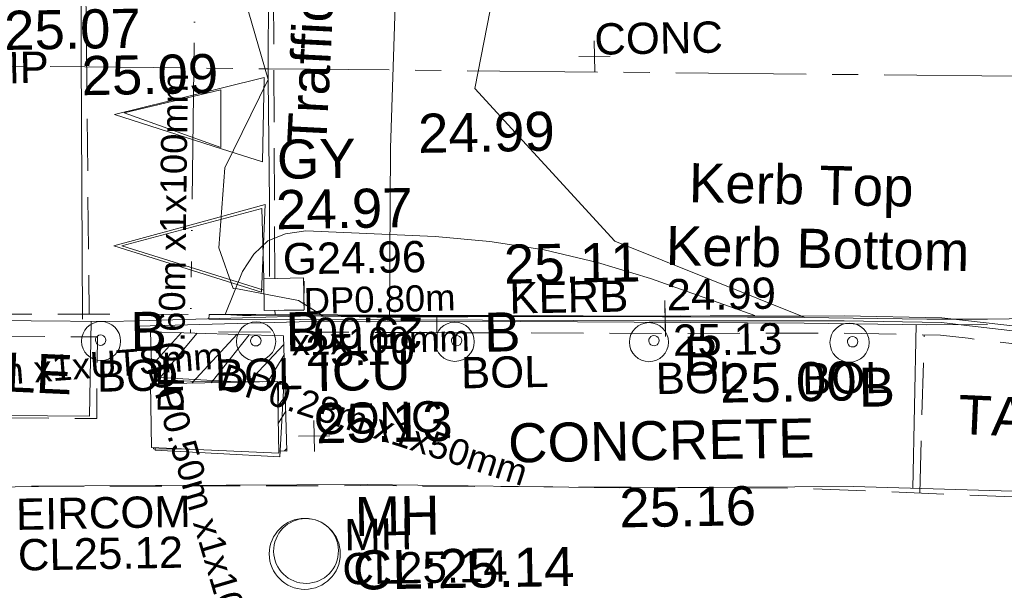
# Model space of a CAD drawing. Header units: millimetres. Extents: x -290717 to 520720, y -88450 to 287762.
# Tile 23 of 197: x -259757 to -250313, y 76676 to 82152. Entities that reach past the tile are written whole.
import ezdxf

# ---------------------------------------------------------------- set-up
doc = ezdxf.new("R2010")
doc.units = ezdxf.units.MM
for name, pattern in [('IMPORT-CENTER _6_', [2000, 1250, -250, 250, -250]), ('IMPORT-DASHED _2_', [750, 500, -250]), ('IMPORT-HIDDEN2 _3_', [4762.5, 3175, -1587.5]), ('IMPORT-UG_EIR_QLB2 _2_', [2750, 1500, -300.0000000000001, 0, -300.0000000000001, 150, -300.0000000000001, 0, -200]), ('IMPORT-UG_ELEC_LV_QLB2 _2_', [2700, 1500, -300.0000000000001, 0, -250, 150, -300.0000000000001, 0, -200]), ('IMPORT-UG_ELEC_STREET LIGHTING_QLB2 _2_', [2700, 1500, -300.0000000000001, 0, -250, 150, -300.0000000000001, 0, -200])]:
    doc.linetypes.add(name, pattern=pattern)
for name, color, linetype, lineweight, true_color in [('00_TOPO_FOOTPATH', 7, 'Continuous', 9, 0xa50000), ('00_TOPO_FURN_BOLLARD', 7, 'Continuous', 9, 0x666666), ('00_TOPO_KERB_BOTTOM', 1, 'Continuous', 9, 0xff0000), ('00_TOPO_KERB_TOP', 7, 'Continuous', 9, 0xa500a5), ('00_TOPO_LEVEL_SPOT', 7, 'Continuous', 9, 0x666666), ('00_TOPO_ROAD_MARKING_ARROWS', 7, 'Continuous', 9, 0x999999), ('00_TOPO_ROAD_MARKING_WHITE_CONTINUOUS', 7, 'Continuous', 9, 0x999999), ('00_TOPO_SERV_GULLY', 7, 'Continuous', 9, 0x5252a5), ('00_TOPO_SERV_IC', 5, 'Continuous', 9, 0x0000ff), ('00_TOPO_SERV_MH', 7, 'Continuous', 9, 0x666666), ('00_TOPO_TRAFFIC_RAMP', 7, 'Continuous', 9, 0x999999), ('01_DTM_CONTOUR_MJR', 7, 'Continuous', 9, 0x7f3f00), ('12333-PUM-2D-U-0001-C01 - Rev2_REVIT IMPORT_dwg', 7, 'Continuous', 9, 0x767676), ('BOLLARD', 7, 'Continuous', 9, 0x00a5a5), ('BOLLARD_TXT', 7, 'Continuous', 9, 0x00a5a5), ('CONTOURS_INDEX', 4, 'Continuous', 9, 0x00ffff), ('CONTOURS_INDEX_LVL', 4, 'Continuous', 9, 0x00ffff), ('EIRCOM_COVER', 3, 'Continuous', 9, 0x00ff00), ('EIRCOM_COVER_LVL', 3, 'Continuous', 9, 0x00ff00), ('EIRCOM_COVER_TXT', 3, 'Continuous', 9, 0x00ff00), ('GULLY', 7, 'Continuous', 9, 0x7fbfff), ('GULLY_LVL', 7, 'Continuous', 9, 0x7fbfff), ('KERB_BOTTOM', 7, 'Continuous', 9, 0x0000a5), ('KERB_BOTTOM_LVL', 7, 'Continuous', 9, 0x0000a5), ('KERB_BOTTOM_TXT', 7, 'Continuous', 9, 0x0000a5), ('KERB_TOP', 2, 'Continuous', 9, 0xffff00), ('KERB_TOP_LVL', 2, 'Continuous', 9, 0xffff00), ('MANHOLES', 7, 'Continuous', 9, 0xa50000), ('MANHOLES_LVL', 7, 'Continuous', 9, 0xa50000), ('MANHOLES_TXT', 7, 'Continuous', 9, 0xa50000), ('PUM-CHAMBER EXTENTS', 6, 'IMPORT-HIDDEN2 _3_', 9, 0xff00ff), ('PUM-EIRCOMM-NOTES', 6, 'Continuous', 9, 0xff00ff), ('PUM-EIRCOMM-QLB2', 6, 'IMPORT-UG_EIR_QLB2 _2_', 9, 0xff00ff), ('PUM-ELECTRIC-LV-QLB2', 1, 'IMPORT-UG_ELEC_LV_QLB2 _2_', 9, 0xff0000), ('PUM-ELECTRIC-MH', 1, 'Continuous', 9, 0xff0000), ('ROAD_CROWNLINE', 7, 'IMPORT-CENTER _6_', 9, 0xa500a5), ('ROAD_MARKINGS', 7, 'Continuous', 9, 0xc0c0c0)]:
    doc.layers.add(name, color=color, linetype=linetype, lineweight=lineweight, true_color=true_color)
for name, color, linetype, lineweight in [('00_TOPO_ROAD_EDGE', 7, 'Continuous', 9), ('00_TOPO_SURFACE', 7, 'Continuous', 9), ('00_TOPO_SURVEY_TEXT', 7, 'Continuous', 9), ('CHANGE_OF_SURFACE', 7, 'IMPORT-DASHED _2_', 9), ('CHANGE_OF_SURFACE_LVL', 7, 'Continuous', 9), ('RAMP', 7, 'IMPORT-DASHED _2_', 9), ('RAMP_TXT', 7, 'Continuous', 9), ('Text', 7, 'Continuous', 9), ('TEXT_TXT', 7, 'Continuous', 9)]:
    doc.layers.add(name, color=color, linetype=linetype, lineweight=lineweight)
doc.styles.add('Arial_1', font='arial.ttf', dxfattribs={"height": 250})
doc.styles.add('Arial_3', font='arial.ttf', dxfattribs={"height": 299.9999999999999})
doc.styles.add('Swis721 Lt BT_2', font='swissl.ttf', dxfattribs={"height": 375})

# ---------------------------------------------------------------- blocks, each defined once
blk = doc.blocks.new('12333-PUM-2D-U-0001-C01 - Rev2_REVIT IMPORT_dwg_MSL_Bollard_2-2077182-Site Location Plan Existing')
at = {"layer": '00_TOPO_FURN_BOLLARD', "color": 254, "true_color": 0xcccccc}
blk.add_circle((0, 0), 62.50000000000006, dxfattribs=at)
blk = doc.blocks.new('12333-PUM-2D-U-0001-C01 - Rev2_REVIT IMPORT_dwg_MGS62954_T2_Galway_ITM_3d_Rev1-2077680-Site Location Plan Existing')
at = {"layer": '00_TOPO_FOOTPATH', "color": 254, "true_color": 0xcccccc, "flags": 128}
blk.add_lwpolyline([(533639408.1427618, 725637293.7496169), (533641323.0812979, 725637620.0975195), (533644221.669681, 725637611.0252104), (533646933.7025264, 725637578.5259472), (533649345.4050018, 725637502.8293159), (533651593.7012119, 725637475.4952126), (533653555.1940946, 725637384.9776655), (533655771.6136261, 725637331.3531976)], dxfattribs=at)
at = {"layer": '00_TOPO_KERB_BOTTOM', "color": 254, "true_color": 0xcccccc, "flags": 128}
blk.add_lwpolyline([(533644758.7718936, 725639186.5317982), (533646542.3042088, 725639205.3173528), (533648433.8581129, 725639169.3971758), (533651149.7877826, 725639106.5976065), (533652325.0622502, 725639069.7949748), (533652905.9845168, 725639060.2605728)], dxfattribs=at)
at = {"layer": '00_TOPO_KERB_TOP', "color": 254, "true_color": 0xcccccc, "flags": 128}
blk.add_lwpolyline([(533644759.3295129, 725639133.5904821), (533646542.0803606, 725639152.3678055), (533648432.7435562, 725639116.464543), (533651148.3472715, 725639053.6725104), (533652323.7992203, 725639016.8643211), (533652905.115685, 725639007.3234493)], dxfattribs=at)
at = {"layer": '00_TOPO_ROAD_EDGE', "color": 254, "true_color": 0xcccccc, "flags": 128}
for points in [[(533639901.1611993, 725639334.3779399), (533642230.4888543, 725639242.8409401), (533644488.5403596, 725639183.685509), (533644758.7718936, 725639186.5317982)], [(533652905.9845168, 725639060.2605728), (533655825.6610834, 725639052.8384615), (533659328.6408829, 725638959.2231005), (533661744.8664454, 725638943.2909826), (533663805.9177443, 725638908.3496011), (533665876.0503203, 725638912.736755)]]:
    blk.add_lwpolyline(points, dxfattribs=at)
at = {"layer": '00_TOPO_ROAD_MARKING_ARROWS', "color": 254, "true_color": 0xcccccc, "flags": 128}
for points in [[(533644570.0000001, 725641170), (533645608.5908155, 725641408.0103953), (533646010, 725641500.0000001), (533645980, 725640690.0000002), (533645588.7698116, 725640823.1847452)], [(533644540.0000001, 725639910), (533645463.1040654, 725640143.9373317), (533646000.0000001, 725640280.0000001), (533645950.0000001, 725639440.0000002), (533645401.56827, 725639622.8105769)]]:
    blk.add_lwpolyline(points, close=True, dxfattribs=at)
at = {"layer": '00_TOPO_ROAD_MARKING_WHITE_CONTINUOUS', "color": 254, "true_color": 0xcccccc, "flags": 128}
blk.add_lwpolyline([(533644230, 725639210.0000002), (533644260, 725641740), (533644299.9999999, 725644100)], dxfattribs=at)
at = {"layer": '00_TOPO_SERV_GULLY', "color": 254, "true_color": 0xcccccc}
for p, q in [((533645973.6000001, 725639265), (533645973.6000001, 725639569.8000002)), ((533646354.6000001, 725639569.8000002), (533645973.6000001, 725639569.8000002)), ((533646354.6000001, 725639265.0000001), (533646354.6000001, 725639569.8000002)), ((533645973.6000001, 725639265), (533646354.6000001, 725639265.0000001))]:
    blk.add_line(p, q, dxfattribs=at)
at = {"layer": '00_TOPO_SERV_IC', "color": 254, "true_color": 0xcccccc}
for p, q in [((533644868.7, 725637969.6), (533644868.7000001, 725638579.2)), ((533646087.9000001, 725638579.2), (533644868.7000001, 725638579.2)), ((533646087.9000001, 725637893.4), (533646087.9000001, 725638579.2)), ((533644868.7, 725637969.6), (533646087.9000001, 725637893.4))]:
    blk.add_line(p, q, dxfattribs=at)
at = {"layer": '00_TOPO_SERV_MH', "color": 254, "true_color": 0xcccccc}
blk.add_ellipse((533646333.233913, 725636949.5341597), major_axis=(32.13855179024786, 309.3332159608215), ratio=0.9987486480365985, dxfattribs=at)
at = {"layer": '00_TOPO_SURFACE', "color": 254, "true_color": 0xcccccc}
blk.add_line((533652164.0659953, 725637449.1744334), (533652221.2420903, 725639020.0758027), dxfattribs=at)
at = {"layer": '00_TOPO_SURFACE', "color": 254, "true_color": 0xcccccc, "flags": 128}
for points in [[(533647172.2422564, 725639193.3549728), (533647210.0000001, 725640800.0000001), (533647300.0000001, 725642560.0000002), (533647440.0000002, 725644020), (533649060.0000002, 725643980.0000001), (533651670.0000001, 725643960.0000001), (533654410.0000001, 725643930.0000002), (533656530.0000001, 725643860.0000001), (533659310.0000002, 725643810.0000002), (533661240, 725643780.0000001), (533663700.0000001, 725643740.0000001), (533665860, 725643660.0000001)], [(533641929.1445791, 725639254.6830488), (533641860, 725638340.0000001), (533644280.0000001, 725638280), (533644310.0000002, 725639190.0000001)]]:
    blk.add_lwpolyline(points, dxfattribs=at)
at = {"layer": '00_TOPO_TRAFFIC_RAMP', "color": 254, "true_color": 0xcccccc, "flags": 128}
blk.add_lwpolyline([(533646110, 725643750.0000001), (533646070.0000001, 725642450.0000002), (533646050.0000001, 725641480), (533646040.0000001, 725640300.0000001), (533646030.0000001, 725639590.0000001)], dxfattribs=at)
at = {"layer": '01_DTM_CONTOUR_MJR', "color": 254, "true_color": 0xcccccc, "flags": 128}
blk.add_lwpolyline([(533645814.6319792, 725642349.828014), (533646050.0000001, 725641480), (533645619.7806495, 725640639.9527332), (533645548.750508, 725639873.9945811), (533645679.4447412, 725639479.588895), (533645720.0056042, 725639477.7185655), (533646302.0165009, 725639355.3190974), (533646540.0000001, 725639201.4285716), (533647050.3927988, 725639182.4058923), (533647419.1463416, 725639176.1585366), (533648430.0000002, 725639163.5770441), (533651150.0000001, 725639110), (533649345.9699841, 725639870.2524155), (533648030.0000001, 725641360), (533648221.0521798, 725642256.9288458)], dxfattribs=at)
at = {"xscale": 3, "yscale": 3, "zscale": 3}
for p in [(533644402.7114884, 725638997.7042439), (533645889.9291078, 725638968.9105035), (533647794.422203, 725638932.0379711), (533649656.8321579, 725638895.9802026), (533651580.0568706, 725638858.7450111)]:
    blk.add_blockref('12333-PUM-2D-U-0001-C01 - Rev2_REVIT IMPORT_dwg_MSL_Bollard_2-2077182-Site Location Plan Existing', p, dxfattribs=at)
at = {"layer": '00_TOPO_FOOTPATH', "color": 251, "true_color": 0x666666, "insert": (533649345.4, 725637498.0296079), "char_height": 375, "width": 1495.902363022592, "attachment_point": 1, "line_spacing_factor": 1.005061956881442, "style": 'Swis721 Lt BT_2'}
blk.add_mtext('25.16', dxfattribs=at)
at = {"layer": '00_TOPO_FURN_BOLLARD', "char_height": 375, "width": 398.9072968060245, "attachment_point": 1, "line_spacing_factor": 1.005061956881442, "style": 'Swis721 Lt BT_2'}
for insert in [(533644685.4698082, 725639271.9015938), (533646172.6874275, 725639243.1078534), (533648077.1805227, 725639206.2353212), (533649985.0204096, 725638940.9466704), (533651659.1951071, 725638614.9552082)]:
    blk.add_mtext('B', dxfattribs=dict(at, insert=insert))
at = {"layer": '00_TOPO_KERB_BOTTOM', "color": 251, "true_color": 0x666666, "insert": (533649842.405062, 725640009.3895358), "char_height": 375, "width": 3414.456504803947, "attachment_point": 1, "rotation": 357.84025636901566, "line_spacing_factor": 1.005061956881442, "style": 'Swis721 Lt BT_2'}
blk.add_mtext('Kerb Bottom', dxfattribs=at)
at = {"layer": '00_TOPO_KERB_BOTTOM', "color": 251, "true_color": 0x666666, "insert": (533650331.1822857, 725638677.9868983), "char_height": 375, "width": 1495.902363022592, "attachment_point": 1, "line_spacing_factor": 1.005061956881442, "style": 'Swis721 Lt BT_2'}
blk.add_mtext('25.00', dxfattribs=at)
at = {"layer": '00_TOPO_KERB_TOP', "color": 251, "true_color": 0x666666, "insert": (533650073.8583456, 725640608.1878976), "char_height": 375, "width": 2493.170605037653, "attachment_point": 1, "rotation": 357.84025636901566, "line_spacing_factor": 1.005061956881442, "style": 'Swis721 Lt BT_2'}
blk.add_mtext('Kerb Top', dxfattribs=at)
at = {"layer": '00_TOPO_KERB_TOP', "color": 251, "true_color": 0x666666, "insert": (533648278.4427305, 725639855.38646), "char_height": 375, "width": 1495.902363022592, "attachment_point": 1, "line_spacing_factor": 1.005061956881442, "style": 'Swis721 Lt BT_2'}
blk.add_mtext('25.11', dxfattribs=at)
at = {"layer": '00_TOPO_LEVEL_SPOT', "insert": (533643525.0808529, 725642182.6102246), "char_height": 375, "width": 1495.902363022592, "attachment_point": 1, "line_spacing_factor": 1.005061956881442, "style": 'Swis721 Lt BT_2'}
blk.add_mtext('25.07', dxfattribs=at)
at = {"layer": '00_TOPO_ROAD_MARKING_WHITE_CONTINUOUS', "color": 251, "true_color": 0x666666, "insert": (533644260, 725641735.2296078), "char_height": 375, "width": 1495.902363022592, "attachment_point": 1, "line_spacing_factor": 1.005061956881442, "style": 'Swis721 Lt BT_2'}
blk.add_mtext('25.09', dxfattribs=at)
at = {"layer": '00_TOPO_SERV_GULLY', "color": 251, "true_color": 0x666666, "char_height": 375, "attachment_point": 1, "line_spacing_factor": 1.005061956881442, "style": 'Swis721 Lt BT_2'}
for s, insert, width in [('GY', (533646119.5184122, 725640899.4340286), 821.5590755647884), ('24.97', (533646101.9427415, 725640416.4112997), 1495.902363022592)]:
    blk.add_mtext(s, dxfattribs=dict(at, insert=insert, width=width))
at = {"layer": '00_TOPO_SERV_IC', "color": 251, "true_color": 0x666666, "char_height": 375, "attachment_point": 1, "line_spacing_factor": 1.005061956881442, "style": 'Swis721 Lt BT_2'}
for s, insert, width in [('ICU', (533646463.9147888, 725638856.8849498), 1021.012723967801), ('25.13', (533646450.0039638, 725638356.4265221), 1495.902363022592)]:
    blk.add_mtext(s, dxfattribs=dict(at, insert=insert, width=width))
at = {"layer": '00_TOPO_SERV_MH', "char_height": 375, "attachment_point": 1, "line_spacing_factor": 1.005061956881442, "style": 'Swis721 Lt BT_2'}
for s, insert, width in [('MH', (533646806.1457727, 725637459.0899503), 949.779278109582), ('CL:25.14', (533646778.3253604, 725636944.7296078), 2440.932744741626)]:
    blk.add_mtext(s, dxfattribs=dict(at, insert=insert, width=width))
at = {"layer": '00_TOPO_SURFACE', "color": 251, "true_color": 0x666666, "insert": (533647477.5334768, 725641125.5096166), "char_height": 375, "width": 1495.902363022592, "attachment_point": 1, "line_spacing_factor": 1.005061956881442, "style": 'Swis721 Lt BT_2'}
blk.add_mtext('24.99', dxfattribs=at)
at = {"layer": '00_TOPO_SURVEY_TEXT', "color": 251, "true_color": 0x666666, "char_height": 375, "width": 2341.205920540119, "attachment_point": 1, "rotation": 356.4259441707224, "line_spacing_factor": 1.005061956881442, "style": 'Swis721 Lt BT_2'}
for insert in [(533641985.4928125, 725639000.4026258), (533652622.5287556, 725638339.1485453)]:
    blk.add_mtext('TACTILE', dxfattribs=dict(at, insert=insert))
at = {"layer": '00_TOPO_SURVEY_TEXT', "color": 251, "true_color": 0x666666, "insert": (533648288.708922, 725638138.5116928), "char_height": 375, "width": 3286.236302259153, "attachment_point": 1, "line_spacing_factor": 1.005061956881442, "style": 'Swis721 Lt BT_2'}
blk.add_mtext('CONCRETE', dxfattribs=at)
at = {"layer": '00_TOPO_TRAFFIC_RAMP', "color": 251, "true_color": 0x666666, "insert": (533646218.7344965, 725640845.3247368), "char_height": 375, "width": 3433.452090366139, "attachment_point": 1, "rotation": 86.09712670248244, "line_spacing_factor": 1.005061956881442, "style": 'Swis721 Lt BT_2'}
blk.add_mtext('Traffic Ramp', dxfattribs=at)
blk = doc.blocks.new('12333-PUM-2D-U-0001-C01 - Rev2_REVIT IMPORT_dwg_SPOT-2077713-Site Location Plan Existing')
at = {"layer": 'Text', "color": 253, "true_color": 0xaaaaaa}
for p, q in [((0, 500.0000000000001), (0, -500.0000000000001)), ((-500.0000000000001, 0), (500.0000000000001, 0))]:
    blk.add_line(p, q, dxfattribs=at)
blk = doc.blocks.new('12333-PUM-2D-U-0001-C01 - Rev2_REVIT IMPORT_dwg_CIRCL-2077706-Site Location Plan Existing')
at = {"layer": 'BOLLARD', "color": 254, "true_color": 0xaae1e1, "flags": 128}
blk.add_lwpolyline([(475.0000000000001, -154), (500.0000000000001, 0), (475.0000000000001, 154), (404.0000000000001, 293), (293, 404.0000000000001), (154, 475.0000000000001), (0, 500.0000000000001), (-154, 475.0000000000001), (-293, 404.0000000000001), (-404.0000000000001, 293), (-475.0000000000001, 154), (-500.0000000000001, 0), (-475.0000000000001, -154), (-404.0000000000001, -293), (-293, -404.0000000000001), (-154, -475.0000000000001), (0, -500.0000000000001), (154, -475.0000000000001), (293, -404.0000000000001), (404.0000000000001, -293)], close=True, dxfattribs=at)
blk = doc.blocks.new('12333-PUM-2D-U-0001-C01 - Rev2_REVIT IMPORT_dwg_SPOT-2077769-Site Location Plan Existing')
at = {"layer": 'CHANGE_OF_SURFACE_LVL', "color": 253, "true_color": 0xaaaaaa}
for p, q in [((0, 500.0000000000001), (0, -500.0000000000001)), ((-500.0000000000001, 0), (500.0000000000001, 0))]:
    blk.add_line(p, q, dxfattribs=at)
blk = doc.blocks.new('12333-PUM-2D-U-0001-C01 - Rev2_REVIT IMPORT_dwg_SPOT-2077770-Site Location Plan Existing')
at = {"layer": 'KERB_BOTTOM_LVL', "color": 9, "true_color": 0xaaaae1}
for p, q in [((0, 500.0000000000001), (0, -500.0000000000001)), ((-500.0000000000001, 0), (500.0000000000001, 0))]:
    blk.add_line(p, q, dxfattribs=at)
blk = doc.blocks.new('12333-PUM-2D-U-0001-C01 - Rev2_REVIT IMPORT_dwg_SPOT-2077810-Site Location Plan Existing')
at = {"layer": 'KERB_TOP_LVL', "color": 51, "true_color": 0xffffaa}
for p, q in [((0, 500.0000000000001), (0, -500.0000000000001)), ((-500.0000000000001, 0), (500.0000000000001, 0))]:
    blk.add_line(p, q, dxfattribs=at)
blk = doc.blocks.new('12333-PUM-2D-U-0001-C01 - Rev2_REVIT IMPORT_dwg-1620468-Site Location Plan Existing')
at = {"layer": 'PUM-CHAMBER EXTENTS', "true_color": 0xffaaff}
h = blk.add_hatch(dxfattribs=at)
h.set_pattern_fill('FP_3', color=211, style=0, pattern_type=2)
h.set_pattern_definition([(45, (-533641079.65, -725615854.3560001), (-265.1650429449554, 265.1650429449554), []), (45, (-533640902.873, -725615854.3560001), (-265.1650429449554, 265.1650429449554), [])])
h.paths.add_polyline_path([(5087.350153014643, 22057.64382134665), (5073.35015293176, 23164.6438213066), (3799.350152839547, 23225.64382129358), (3805.683666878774, 22724.84382131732), (5008.250152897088, 22724.8438213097), (5008.640599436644, 22061.41248913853)])
at = {"layer": 'CHANGE_OF_SURFACE', "color": 253, "true_color": 0xaaaaaa}
blk.add_line((11148.08573620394, 21548.31796803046), (11217.99092669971, 23066.32212025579), dxfattribs=at)
at = {"layer": 'CHANGE_OF_SURFACE', "color": 253, "true_color": 0xaaaaaa, "flags": 128}
for points in [[(-2336.743990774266, 23508.56308778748), (899.3825453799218, 23447.35071668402), (2798.459304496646, 23411.4290708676), (3610.740200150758, 23395.91109601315), (4363.797424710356, 23381.82019814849)], [(605.3868480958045, 23452.91173947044), (542.0591725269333, 21794.89563242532), (5782.526366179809, 21713.15524308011), (10023.94435519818, 21613.25032240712), (12539.7318986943, 21467.93407422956), (14871.66246410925, 21367.2175599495)], [(12300.10257265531, 23098.31117547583), (12281.23869909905, 22939.43234242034), (11637.66977307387, 23025.3392251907), (11374.80433576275, 23060.4278530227), (10449.70515242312, 23095.20027367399), (8734.096033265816, 23122.89242539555), (4358.621270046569, 23214.7530320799), (4361.141304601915, 23334.78651195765)]]:
    blk.add_lwpolyline(points, dxfattribs=at)
blk.add_lwpolyline([(862.2090310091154, 23245.78754603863), (842.3807510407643, 22462.5704906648), (3269.009388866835, 22401.13685454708), (3288.837668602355, 23184.35390980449)], close=True, dxfattribs=at)
at = {"layer": 'CONTOURS_INDEX', "color": 131, "true_color": 0xaaffff, "flags": 128}
blk.add_lwpolyline([(7588.830505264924, 23945.90265688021), (7069.609832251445, 24033.00436364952), (6543.937097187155, 24089.87344708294), (5306.929676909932, 24168.63646928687), (5110.460725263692, 24142.19895750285), (4938.247811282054, 24076.49753126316), (4802.418953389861, 23951.90023339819), (4690.846133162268, 23788.03902142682), (4517.791483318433, 23379.23293525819), (4685.085911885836, 23366.81369820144), (4705.537130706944, 23365.44866021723), (4725.998376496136, 23364.28700527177), (4746.474662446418, 23363.43042529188), (4766.960975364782, 23362.7772287), (5197.545417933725, 23352.25981194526), (5433.336691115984, 23346.75008885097), (5669.134917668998, 23341.57311718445), (5904.943573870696, 23336.8952726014), (6140.759183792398, 23332.55017909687), (8737.791483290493, 23287.44722111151), (9597.791483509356, 23279.2329355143), (8601.463607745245, 23650.7687488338), (8098.373087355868, 23813.45201458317)], close=True, dxfattribs=at)
at = {"layer": 'EIRCOM_COVER', "color": 81, "true_color": 0xaaffaa}
blk.add_line((5008.250152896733, 22700.48469067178), (5068.332483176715, 22696.10593526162), dxfattribs=at)
at = {"layer": 'EIRCOM_COVER', "color": 81, "true_color": 0xaaffaa, "flags": 128}
for points in [[(3869.075802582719, 22724.84382131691), (3873.328483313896, 22783.19693531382), (4674.010581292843, 22724.84382131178)], [(5068.332483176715, 22696.10593526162), (5017.763483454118, 22002.22393544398), (3822.759483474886, 22089.31493503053), (3824.487724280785, 22113.02897310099)]]:
    blk.add_lwpolyline(points, dxfattribs=at)
at = {"layer": 'GULLY', "color": 254, "true_color": 0xd4e9ff}
for p, q in [((5274.950152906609, 23451.52296965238), (5280.684016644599, 23683.56878007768)), ((5028.306318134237, 23410.64382135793), (5273.790137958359, 23404.57790414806))]:
    blk.add_line(p, q, dxfattribs=at)
at = {"layer": 'KERB_BOTTOM', "color": 9, "true_color": 0xaaaae1, "flags": 128}
blk.add_lwpolyline([(12180.45002571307, 23121.50762742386), (11389.03268857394, 23227.1500750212), (10454.19338718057, 23262.28860532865), (8737.198903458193, 23290.00311810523), (4811.4521271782, 23372.42194160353), (4363.797424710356, 23381.82019814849)], dxfattribs=at)
at = {"layer": 'KERB_TOP', "color": 51, "true_color": 0xffffaa, "flags": 128}
blk.add_lwpolyline([(12180.45002571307, 23121.50762742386), (12175.30996666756, 23074.69709124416), (11653.55508890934, 23144.34360992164), (11385.02490054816, 23180.18839752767), (10452.9291583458, 23215.22380318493), (8736.324898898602, 23242.93201765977), (4361.141304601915, 23334.78651195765), (4363.797424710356, 23381.82019814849)], dxfattribs=at)
at = {"layer": 'MANHOLES', "color": 9, "true_color": 0xe1aaaa}
blk.add_circle((5241.361610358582, 21067.87239306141), 340.7242691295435, dxfattribs=at)
at = {"layer": 'PUM-CHAMBER EXTENTS', "color": 211, "linetype": 'Continuous', "true_color": 0xffaaff, "flags": 128}
blk.add_lwpolyline([(3805.683666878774, 22724.84382131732), (3799.350152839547, 23225.64382129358), (5073.35015293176, 23164.6438213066), (5087.350153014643, 22057.64382134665), (5008.250152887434, 22061.43118398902)], dxfattribs=at)
at = {"layer": 'PUM-EIRCOMM-QLB2', "color": 211, "true_color": 0xffaaff}
blk.add_line((4432.326039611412, 31487.84382137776), (4182.736452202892, 23207.28702051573), dxfattribs=at)
at = {"layer": 'PUM-ELECTRIC-MH', "color": 21, "true_color": 0xffaaaa}
for p, q in [((5019.350152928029, 22720.64382128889), (5008.250152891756, 22359.33882053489)), ((3809.350152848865, 22101.64382134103), (3809.728267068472, 22113.95143917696)), ((4155.643661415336, 22092.33172702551), (3809.350152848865, 22101.64382134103))]:
    blk.add_line(p, q, dxfattribs=at)
at = {"layer": 'PUM-ELECTRIC-MH', "color": 21, "true_color": 0xffaaaa, "flags": 128}
blk.add_lwpolyline([(3828.496082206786, 22724.84382131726), (3829.350152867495, 22752.64382129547), (4863.162652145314, 22724.8438213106)], dxfattribs=at)
at = {"layer": 'RAMP', "color": 253, "true_color": 0xaaaaaa}
for p, q in [((3249.881669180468, 28278.01050059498), (3213.141150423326, 23403.50690705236)), ((5000.270008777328, 23715.44382140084), (5055.725013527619, 27906.4438213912)), ((4995.679990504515, 23368.55418235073), (4996.236917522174, 23410.64382135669))]:
    blk.add_line(p, q, dxfattribs=at)
at = {"layer": 'ROAD_CROWNLINE', "color": 254, "true_color": 0xe1aae1, "flags": 128}
blk.add_lwpolyline([(-7115.968707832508, 25998.24453203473), (-1349.35441124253, 25901.96411404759), (136.4882664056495, 25861.25609558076), (3874.386732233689, 25758.84791836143), (4966.068879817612, 25728.93881832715), (14624.89192071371, 25464.31352931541), (26847.85086719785, 25290.52738344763), (39319.5115167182, 25149.60466418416)], dxfattribs=at)
at = {"layer": 'ROAD_MARKINGS', "color": 254, "true_color": 0xeaeaea}
blk.add_line((4886.220292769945, 24390.4368230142), (4894.02368011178, 23715.44382139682), dxfattribs=at)
at = {"layer": 'ROAD_MARKINGS', "color": 254, "true_color": 0xeaeaea, "flags": 128}
blk.add_lwpolyline([(4513.847407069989, 25534.80227582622), (4504.765141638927, 24980.78408034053), (3582.915193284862, 25330.45130211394)], close=True, dxfattribs=at)
blk.add_lwpolyline([(4893.950152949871, 23605.26864356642), (3537.503865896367, 24054.39299950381), (4886.220292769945, 24390.4368230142)], dxfattribs=at)
blk.add_blockref('12333-PUM-2D-U-0001-C01 - Rev2_REVIT IMPORT_dwg_MGS62954_T2_Galway_ITM_3d_Rev1-2077680-Site Location Plan Existing', (-533641079.6498471, -725615854.3561786))
for name, p, xscale, yscale, zscale in [('12333-PUM-2D-U-0001-C01 - Rev2_REVIT IMPORT_dwg_SPOT-2077713-Site Location Plan Existing', (8103.612848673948, 25793.64684165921), 0.3, 0.3, 0.3), ('12333-PUM-2D-U-0001-C01 - Rev2_REVIT IMPORT_dwg_SPOT-2077770-Site Location Plan Existing', (8737.198903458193, 23290.00311810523), 0.3, 0.3, 0.3), ('12333-PUM-2D-U-0001-C01 - Rev2_REVIT IMPORT_dwg_SPOT-2077810-Site Location Plan Existing', (8736.324898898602, 23242.93201765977), 0.3, 0.3, 0.3), ('12333-PUM-2D-U-0001-C01 - Rev2_REVIT IMPORT_dwg_SPOT-2077769-Site Location Plan Existing', (6546.358651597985, 23168.8227285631), 0.3, 0.3, 0.3), ('12333-PUM-2D-U-0001-C01 - Rev2_REVIT IMPORT_dwg_CIRCL-2077706-Site Location Plan Existing', (3318.918465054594, 23152.59608952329), 0.1, 0.1, 0.1), ('12333-PUM-2D-U-0001-C01 - Rev2_REVIT IMPORT_dwg_CIRCL-2077706-Site Location Plan Existing', (4807.357161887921, 23121.03348982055), 0.1, 0.1, 0.1), ('12333-PUM-2D-U-0001-C01 - Rev2_REVIT IMPORT_dwg_CIRCL-2077706-Site Location Plan Existing', (6733.053634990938, 23088.31309142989), 0.1, 0.1, 0.1), ('12333-PUM-2D-U-0001-C01 - Rev2_REVIT IMPORT_dwg_CIRCL-2077706-Site Location Plan Existing', (8625.124841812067, 23055.0721520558), 0.1, 0.1, 0.1), ('12333-PUM-2D-U-0001-C01 - Rev2_REVIT IMPORT_dwg_CIRCL-2077706-Site Location Plan Existing', (10530.28995718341, 23011.59655896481), 0.1, 0.1, 0.1), ('12333-PUM-2D-U-0001-C01 - Rev2_REVIT IMPORT_dwg_SPOT-2077713-Site Location Plan Existing', (5351.686402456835, 22197.06970348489), 0.3, 0.3, 0.3)]:
    blk.add_blockref(name, p, dxfattribs=dict(xscale=xscale, yscale=yscale, zscale=zscale))
at = {"layer": 'BOLLARD_TXT', "char_height": 299.9999999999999, "width": 1002.685946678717, "attachment_point": 1, "line_spacing_factor": 0.9417779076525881, "style": 'Arial_3'}
for insert in [(3277.714286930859, 22958.11614678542), (4410.338082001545, 22949.3462500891), (6769.547754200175, 22929.23389415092), (8636.0273467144, 22841.75870537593), (10039.74793071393, 22814.62455918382)]:
    blk.add_mtext('BOL', dxfattribs=dict(at, insert=insert))
at = {"layer": 'CHANGE_OF_SURFACE_LVL', "insert": (5282.785640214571, 23169.30265520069), "char_height": 299.9999999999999, "width": 1256.112065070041, "attachment_point": 1, "line_spacing_factor": 0.9417779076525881, "style": 'Arial_3'}
blk.add_mtext('25.10', dxfattribs=at)
at = {"layer": 'CONTOURS_INDEX_LVL', "insert": (6407.21037245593, 23014.48142982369), "char_height": 299.9999999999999, "width": 1256.112065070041, "attachment_point": 1, "rotation": 178.92783789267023, "line_spacing_factor": 0.9417779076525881, "style": 'Arial_3'}
blk.add_mtext('25.00', dxfattribs=at)
at = {"layer": 'EIRCOM_COVER_LVL', "insert": (2489.812232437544, 21255.60379079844), "char_height": 299.9999999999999, "width": 1895.18662449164, "attachment_point": 1, "line_spacing_factor": 0.9417779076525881, "style": 'Arial_3'}
blk.add_mtext('CL25.12', dxfattribs=at)
at = {"layer": 'EIRCOM_COVER_TXT', "insert": (2478.372957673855, 21645.68933057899), "char_height": 299.9999999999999, "width": 1998.02620876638, "attachment_point": 1, "line_spacing_factor": 0.9417779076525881, "style": 'Arial_3'}
blk.add_mtext('EIRCOM', dxfattribs=at)
at = {"layer": 'GULLY_LVL', "insert": (5079.745381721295, 24051.91182350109), "char_height": 299.9999999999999, "width": 1645.433348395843, "attachment_point": 1, "line_spacing_factor": 0.9417779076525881, "style": 'Arial_3'}
blk.add_mtext('G24.96', dxfattribs=at)
at = {"layer": 'KERB_BOTTOM_LVL', "insert": (8754.293061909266, 23642.64132378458), "char_height": 299.9999999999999, "width": 1256.112065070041, "attachment_point": 1, "line_spacing_factor": 0.9417779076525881, "style": 'Arial_3'}
blk.add_mtext('24.99', dxfattribs=at)
at = {"layer": 'KERB_BOTTOM_TXT', "insert": (7245.908549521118, 23639.1933818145), "char_height": 299.9999999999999, "width": 1362.624491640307, "attachment_point": 1, "line_spacing_factor": 0.9417779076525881, "style": 'Arial_3'}
blk.add_mtext('KERB', dxfattribs=at)
at = {"layer": 'KERB_TOP_LVL', "insert": (8808.119881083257, 23205.89068467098), "char_height": 299.9999999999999, "width": 1256.112065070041, "attachment_point": 1, "line_spacing_factor": 0.9417779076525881, "style": 'Arial_3'}
blk.add_mtext('25.13', dxfattribs=at)
at = {"layer": 'MANHOLES_LVL', "insert": (5598.760195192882, 21067.77406861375), "char_height": 299.9999999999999, "width": 1895.18662449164, "attachment_point": 1, "line_spacing_factor": 0.9417779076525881, "style": 'Arial_3'}
blk.add_mtext('CL25.14', dxfattribs=at)
at = {"layer": 'MANHOLES_TXT', "insert": (5623.257895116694, 21393.67573573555), "char_height": 299.9999999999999, "width": 774.9697243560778, "attachment_point": 1, "line_spacing_factor": 0.9417779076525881, "style": 'Arial_3'}
blk.add_mtext('MH', dxfattribs=at)
at = {"layer": 'PUM-EIRCOMM-NOTES', "insert": (3902.370720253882, 24077.84767698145), "char_height": 250, "width": 3893.2779916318, "attachment_point": 2, "rotation": 88.27353378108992, "line_spacing_factor": 0.9417779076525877, "style": 'Arial_1'}
blk.add_mtext('DP0.60m x1x100mm', dxfattribs=at)
at = {"layer": 'PUM-ELECTRIC-LV-QLB2', "char_height": 250, "attachment_point": 2, "line_spacing_factor": 0.9417779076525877, "style": 'Arial_1'}
for s, insert, width, rotation in [('DP0.80m\\Px1x100mm', (6000.1373366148, 23623.53861779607), 2038.461589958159, 0.49900532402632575), ('DP1.10m x1xUTSmm', (2800.965956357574, 23015.01248786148), 4027.951129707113, 3.2813371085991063), ('DP0.50m x1x100mm', (4433.988651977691, 21378.60839529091), 3893.2779916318, 285.37546373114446), ('DP0.28m x1x50mm', (5968.436082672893, 22413.89861911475), 3660.660753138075, 341.08929114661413)]:
    blk.add_mtext(s, dxfattribs=dict(at, insert=insert, width=width, rotation=rotation))
at = {"layer": 'RAMP_TXT', "insert": (1657.276142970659, 25932.4121776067), "char_height": 299.9999999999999, "width": 1443.427022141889, "attachment_point": 1, "line_spacing_factor": 0.9417779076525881, "style": 'Arial_3'}
blk.add_mtext('RAMP', dxfattribs=at)
at = {"layer": 'TEXT_TXT', "char_height": 299.9999999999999, "width": 1469.136918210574, "attachment_point": 1, "line_spacing_factor": 0.9417779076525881, "style": 'Arial_3'}
for insert in [(8103.612848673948, 26108.65793661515), (5351.686402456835, 22512.08079844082)]:
    blk.add_mtext('CONC', dxfattribs=dict(at, insert=insert))

msp = doc.modelspace()

# ---------------------------------------------------------------- block references
at = {"layer": '12333-PUM-2D-U-0001-C01 - Rev2_REVIT IMPORT_dwg', "color": 254, "linetype": 'IMPORT-UG_ELEC_STREET LIGHTING_QLB2 _2_', "true_color": 0xffd4d4, "rotation": 0.9999999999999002}
msp.add_blockref('12333-PUM-2D-U-0001-C01 - Rev2_REVIT IMPORT_dwg-1620468-Site Location Plan Existing', (-261895.0770586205, 55869.5817132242), dxfattribs=at)

doc.saveas('drawing.dxf')
